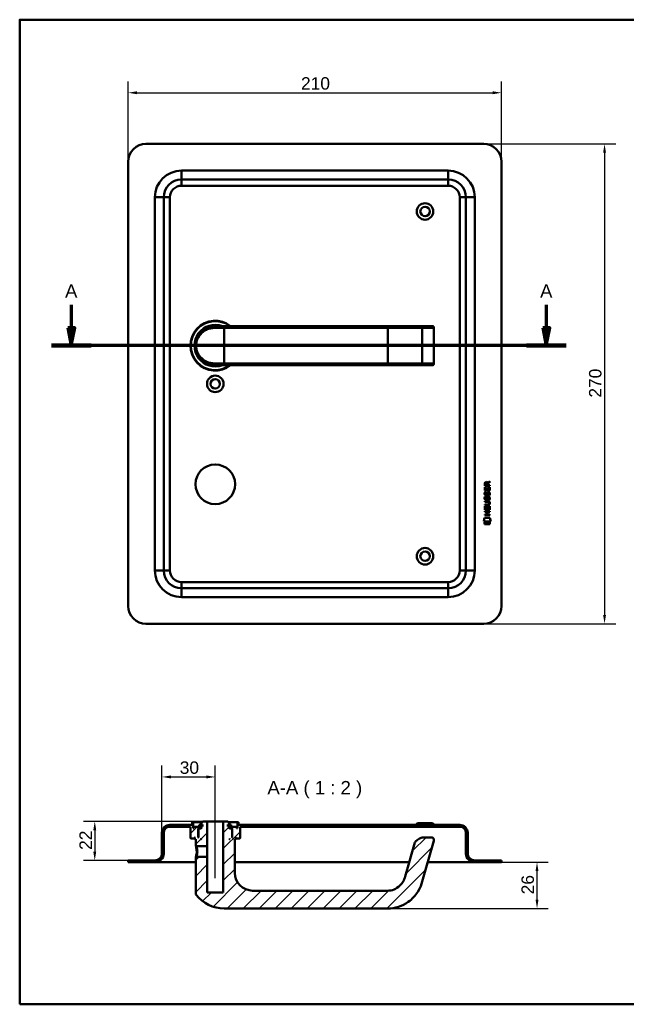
# Model space of a CAD drawing. Header units: millimetres. Extents: x 20 to 833, y 20 to 574.
# Tile 1 of 9: x 20 to 361, y 20 to 574. Entities that reach past the tile are written whole.
import ezdxf

# ---------------------------------------------------------------- set-up
doc = ezdxf.new("R2010")
doc.units = ezdxf.units.MM
doc.header["$LTSCALE"] = 2
for name, color, linetype, lineweight in [('Bemaßungen(DIN)', 7, 'Continuous', 25), ('Mittellinie(DIN)', 7, 'Continuous', 25), ('Schnittansichtslinien(DIN)', 7, 'Continuous', 70), ('Sichtbare Kanten(DIN)', 7, 'Continuous', 50), ('Sichtbare tangentiale Kanten(DIN)', 7, 'Continuous', 50), ('Skizziergeometrie(DIN)', 7, 'Continuous', 50), ('Symbole(DIN)', 7, 'Continuous', 25)]:
    doc.layers.add(name, color=color, linetype=linetype, lineweight=lineweight)
doc.layers.add('Schraffur', color=179, linetype='Continuous', lineweight=9, true_color=0x1e1e47)
doc.styles.add('Aktuell-DINGroßer Text', font='arial.ttf')
doc.styles.add('STANDARD-DIN~0', font='arial.ttf')
doc.dimstyles.new('CAD-LAN', dxfattribs={"dimscale": 2, "dimtxt": 3.5, "dimasz": 2.5, "dimexe": 3.175, "dimexo": 0, "dimgap": 0.8, "dimtad": 1, "dimrnd": 1e-08, "dimtxsty": 'STANDARD-DIN~0', "dimcen": 0.09, "dimdle": 10, "dimclrd": 250, "dimclre": 250, "dimclrt": 250, "dimadec": 0, "dimazin": 2, "dimtfac": 1, "dimtmove": 0, "dimatfit": 3, "dimfxl": 1, "dimtolj": 1, "dimtzin": 0, "dimlwd": 25, "dimlwe": 25, "dimarcsym": 0})

# ---------------------------------------------------------------- blocks, each defined once
blk = doc.blocks.new('Ränder Standardrahmen')
at = {"layer": 'Skizziergeometrie(DIN)', "flags": 128}
blk.add_lwpolyline([(10, 10), (10, 287), (410, 287), (410, 10), (10, 10)], dxfattribs=at)
blk = doc.blocks.new('*D20')
at = {"layer": 'Bemaßungen(DIN)', "color": 250, "linetype": 'Continuous', "lineweight": 25, "true_color": 0x3f3f3f, "transparency": 16777216}
for p, q in [((81.03, 494.1), (81.03, 539.25)), ((291.03, 494.1), (291.03, 539.25)), ((86.03, 532.9), (286.03, 532.9))]:
    blk.add_line(p, q, dxfattribs=at)
at = {"layer": 'Bemaßungen(DIN)', "color": 250, "linetype": 'Continuous', "true_color": 0x3f3f3f, "transparency": 16777216}
for points in [[(86.03, 533.74), (86.03, 532.07), (81.03, 532.9)], [(286.03, 533.74), (286.03, 532.07), (291.03, 532.9)]]:
    blk.add_solid(points, dxfattribs=at)
at = {"layer": 'Defpoints', "color": 0, "linetype": 'Continuous', "transparency": 16777216}
for p in [(291.03, 532.9), (81.03, 494.1), (291.03, 494.1)]:
    blk.add_point(p, dxfattribs=at)
at = {"layer": 'Bemaßungen(DIN)', "color": 250, "linetype": 'Continuous', "lineweight": 25, "true_color": 0x3f3f3f, "transparency": 16777216, "insert": (178.25, 541.65), "char_height": 7, "attachment_point": 1, "style": 'STANDARD-DIN~0'}
blk.add_mtext('\\A1;210', dxfattribs=at)
blk = doc.blocks.new('*D21')
at = {"layer": 'Bemaßungen(DIN)', "color": 250, "linetype": 'Continuous', "lineweight": 25, "true_color": 0x3f3f3f, "transparency": 16777216}
for p, q in [((281.03, 504.1), (355.38, 504.1)), ((349.03, 499.1), (349.03, 239.1)), ((281.03, 234.1), (355.38, 234.1))]:
    blk.add_line(p, q, dxfattribs=at)
at = {"layer": 'Bemaßungen(DIN)', "color": 250, "linetype": 'Continuous', "true_color": 0x3f3f3f, "transparency": 16777216}
for points in [[(348.19, 499.1), (349.86, 499.1), (349.03, 504.1)], [(348.19, 239.1), (349.86, 239.1), (349.03, 234.1)]]:
    blk.add_solid(points, dxfattribs=at)
at = {"layer": 'Defpoints', "color": 0, "linetype": 'Continuous', "transparency": 16777216}
for p in [(281.03, 504.1), (281.03, 234.1), (349.03, 234.1)]:
    blk.add_point(p, dxfattribs=at)
at = {"layer": 'Bemaßungen(DIN)', "color": 250, "linetype": 'Continuous', "lineweight": 25, "true_color": 0x3f3f3f, "transparency": 16777216, "insert": (340.28, 361.32), "char_height": 7, "attachment_point": 1, "rotation": 90, "style": 'STANDARD-DIN~0'}
blk.add_mtext('\\A1;270', dxfattribs=at)
blk = doc.blocks.new('2DTransSchnitt0')
at = {"layer": 'Schnittansichtslinien(DIN)', "linetype": 'Continuous'}
for p, q in [((24.52, 206.74), (24.52, 200.3)), ((158.13, 206.74), (158.13, 200.3)), ((23.52, 200.3), (24.52, 195.3)), ((25.52, 200.3), (23.52, 200.3)), ((24.52, 200.3), (24.52, 195.3)), ((24.52, 195.3), (25.52, 200.3)), ((157.13, 200.3), (158.13, 195.3)), ((159.13, 200.3), (157.13, 200.3)), ((158.13, 200.3), (158.13, 195.3)), ((158.13, 195.3), (159.13, 200.3)), ((163.68, 195.3), (18.96, 195.3))]:
    blk.add_line(p, q, dxfattribs=at)
at = {"layer": 'Schnittansichtslinien(DIN)', "linetype": 'Continuous', "lineweight": 140}
for p, q in [((30.07, 195.3), (18.96, 195.3)), ((163.68, 195.3), (152.58, 195.3))]:
    blk.add_line(p, q, dxfattribs=at)
at = {"layer": 'Schnittansichtslinien(DIN)', "linetype": 'Continuous', "flags": 128}
for points in [[(23.52, 200.3), (24.52, 195.3), (25.52, 200.3), (23.52, 200.3)], [(157.13, 200.3), (158.13, 195.3), (159.13, 200.3), (157.13, 200.3)]]:
    blk.add_lwpolyline(points, dxfattribs=at)
at = {"layer": 'Schnittansichtslinien(DIN)'}
for points in [[(23.52, 200.3), (24.52, 195.3), (25.52, 200.3), (23.52, 200.3)], [(157.13, 200.3), (158.13, 195.3), (159.13, 200.3), (157.13, 200.3)]]:
    blk.add_solid(points, dxfattribs=at)
at = {"layer": 'Schnittansichtslinien(DIN)', "char_height": 3.73, "attachment_point": 7, "style": 'Aktuell-DINGroßer Text'}
for insert in [(22.76, 208.8), (156.38, 208.8)]:
    blk.add_mtext('A', dxfattribs=dict(at, insert=insert))
blk = doc.blocks.new('*D25')
at = {"layer": 'Bemaßungen(DIN)', "color": 250, "linetype": 'Continuous', "lineweight": 25, "true_color": 0x3f3f3f, "transparency": 16777216}
for p, q in [((100.03, 116.43), (100.03, 154.28)), ((130.03, 127.93), (130.03, 154.28)), ((105.03, 147.93), (125.03, 147.93))]:
    blk.add_line(p, q, dxfattribs=at)
at = {"layer": 'Bemaßungen(DIN)', "color": 250, "linetype": 'Continuous', "true_color": 0x3f3f3f, "transparency": 16777216}
for points in [[(105.03, 148.76), (105.03, 147.09), (100.03, 147.93)], [(125.03, 148.76), (125.03, 147.09), (130.03, 147.93)]]:
    blk.add_solid(points, dxfattribs=at)
at = {"layer": 'Defpoints', "color": 0, "linetype": 'Continuous', "transparency": 16777216}
for p in [(130.03, 147.93), (130.03, 127.93), (100.03, 116.43)]:
    blk.add_point(p, dxfattribs=at)
at = {"layer": 'Bemaßungen(DIN)', "color": 250, "linetype": 'Continuous', "lineweight": 25, "true_color": 0x3f3f3f, "transparency": 16777216, "insert": (110.03, 156.68), "char_height": 7, "attachment_point": 1, "style": 'STANDARD-DIN~0'}
blk.add_mtext('\\A1;30', dxfattribs=at)
blk = doc.blocks.new('*D26')
at = {"layer": 'Bemaßungen(DIN)', "color": 250, "linetype": 'Continuous', "lineweight": 25, "true_color": 0x3f3f3f, "transparency": 16777216}
for p, q in [((123.03, 122.93), (55.88, 122.93)), ((62.23, 117.93), (62.23, 105.93)), ((81.03, 100.93), (55.88, 100.93))]:
    blk.add_line(p, q, dxfattribs=at)
at = {"layer": 'Bemaßungen(DIN)', "color": 250, "linetype": 'Continuous', "true_color": 0x3f3f3f, "transparency": 16777216}
for points in [[(61.4, 117.93), (63.06, 117.93), (62.23, 122.93)], [(61.4, 105.93), (63.06, 105.93), (62.23, 100.93)]]:
    blk.add_solid(points, dxfattribs=at)
at = {"layer": 'Defpoints', "color": 0, "linetype": 'Continuous', "transparency": 16777216}
for p in [(123.03, 122.93), (62.23, 100.93), (81.03, 100.93)]:
    blk.add_point(p, dxfattribs=at)
at = {"layer": 'Bemaßungen(DIN)', "color": 250, "linetype": 'Continuous', "lineweight": 25, "true_color": 0x3f3f3f, "transparency": 16777216, "insert": (53.6, 106.89), "char_height": 7, "attachment_point": 1, "rotation": 90, "style": 'STANDARD-DIN~0'}
blk.add_mtext('\\A1;22', dxfattribs=at)
blk = doc.blocks.new('*D27')
at = {"layer": 'Bemaßungen(DIN)', "color": 250, "linetype": 'Continuous', "lineweight": 25, "true_color": 0x3f3f3f, "transparency": 16777216}
for p, q in [((291.03, 99.93), (317.38, 99.93)), ((311.03, 78.93), (311.03, 94.93)), ((227.03, 73.93), (317.38, 73.93))]:
    blk.add_line(p, q, dxfattribs=at)
at = {"layer": 'Bemaßungen(DIN)', "color": 250, "linetype": 'Continuous', "true_color": 0x3f3f3f, "transparency": 16777216}
for points in [[(310.19, 94.93), (311.86, 94.93), (311.03, 99.93)], [(310.19, 78.93), (311.86, 78.93), (311.03, 73.93)]]:
    blk.add_solid(points, dxfattribs=at)
at = {"layer": 'Defpoints', "color": 0, "linetype": 'Continuous', "transparency": 16777216}
for p in [(291.03, 99.93), (311.03, 99.93), (227.03, 73.93)]:
    blk.add_point(p, dxfattribs=at)
at = {"layer": 'Bemaßungen(DIN)', "color": 250, "linetype": 'Continuous', "lineweight": 25, "true_color": 0x3f3f3f, "transparency": 16777216, "insert": (302.28, 81.86), "char_height": 7, "attachment_point": 1, "rotation": 90, "style": 'STANDARD-DIN~0'}
blk.add_mtext('\\A1;26', dxfattribs=at)

msp = doc.modelspace()

# ---------------------------------------------------------------- hatches: boundary and pattern name
at = {"layer": 'Schraffur'}
h = msp.add_hatch(dxfattribs=at)
h.set_pattern_fill('ANSI31', color=256, scale=50.8, style=0)
h.set_pattern_definition([(45, (0, 0), (-4.49013, 4.49013), [])])
edge = h.paths.add_edge_path()
edge.add_spline(control_points=[(119.3974, 102.9275), (119.3358, 102.8674), (119.274, 102.8076), (119.15, 102.6874), (119.0878, 102.6271), (119.026, 102.5668)], knot_values=[-0.05180177, -0.05180177, -0.05180177, -0.05180177, -0.0259892, -0.0259892, 0, 0, 0, 0], degree=3, periodic=0)
edge.add_line((119.026, 102.5668), (119.026, 82.2677))
edge.add_spline(control_points=[(119.026, 82.2677), (119.0248, 82.186), (119.0345, 82.0724), (119.1149, 81.8393), (119.168, 81.7413), (119.235, 81.6538)], knot_values=[-0.07396231, -0.07396231, -0.07396231, -0.07396231, -0.0330522, -0.0330522, 0, 0, 0, 0], degree=3, periodic=0)
edge.add_ellipse((135.026, 93.9275), major_axis=(-15.791, -12.2737), ratio=1, start_angle=0, end_angle=52.143517)
edge.add_line((135.026, 73.9275), (227.026, 73.9275))
edge.add_spline(control_points=[(227.026, 73.9275), (229.085, 73.9275), (231.1419, 74.2537), (235.0638, 75.5041), (236.9222, 76.4257), (240.7606, 79.1523), (242.5796, 81.0901), (245.4579, 85.6843), (245.9884, 87.498), (246.4648, 89.1595)], knot_values=[-1.77255306, -1.77255306, -1.77255306, -1.77255306, -1.38943068, -1.38943068, -1.00658825, -1.00658825, -0.51854521, -0.51854521, 0, 0, 0, 0], degree=3, periodic=0)
edge.add_line((246.4648, 89.1595), (253.0182, 112.0141))
edge.add_ellipse((251.5764, 112.4275), major_axis=(1.4419, -0.4135), ratio=1, start_angle=0, end_angle=106)
edge.add_line((251.5764, 113.9275), (247.8729, 113.9275))
edge.add_ellipse((247.8729, 106.9275), major_axis=(0, 7), ratio=1, start_angle=0, end_angle=48.30264)
edge.add_ellipse((243.7662, 110.5861), major_axis=(-1.12, 0.9978), ratio=1, start_angle=0, end_angle=25.69736)
edge.add_line((242.3243, 110.9995), (236.8522, 91.9159))
edge.add_spline(control_points=[(236.8522, 91.9159), (236.5676, 90.9233), (236.1926, 89.948), (235.3737, 88.5088), (234.7774, 87.5761), (232.8321, 85.7711), (231.7502, 85.0759), (229.3437, 84.1209), (228.1182, 83.9275), (227.026, 83.9275)], knot_values=[-1.5570511, -1.5570511, -1.5570511, -1.5570511, -0.98479747, -0.98479747, -0.63926316, -0.63926316, -0.32765966, -0.32765966, 0, 0, 0, 0], degree=3, periodic=0)
edge.add_line((227.026, 83.9275), (151.026, 83.9275))
edge.add_ellipse((151.026, 93.9275), major_axis=(0, -10), ratio=1, start_angle=270, end_angle=360, ccw=False)
edge.add_line((141.026, 93.9275), (141.026, 112.9275))
edge.add_line((141.026, 112.9275), (141.326, 112.9275))
edge.add_line((141.326, 112.9275), (141.526, 113.1275))
edge.add_line((141.526, 113.1275), (141.526, 113.7275))
edge.add_line((141.526, 113.7275), (141.326, 113.9275))
edge.add_line((141.326, 113.9275), (141.626, 113.9275))
edge.add_line((141.626, 113.9275), (141.626, 113.4275))
edge.add_line((141.626, 113.4275), (141.726, 113.3275))
edge.add_line((141.726, 113.3275), (143.826, 113.3275))
edge.add_line((143.826, 113.3275), (144.026, 113.5275))
edge.add_line((144.026, 113.5275), (144.026, 119.9275))
edge.add_line((144.026, 119.9275), (267.526, 119.9275))
edge.add_ellipse((267.526, 116.4275), major_axis=(0, 3.5), ratio=1, start_angle=270, end_angle=360, ccw=False)
edge.add_line((271.026, 116.4275), (271.026, 104.9275))
edge.add_ellipse((276.026, 104.9275), major_axis=(-5, 0), ratio=1, start_angle=0, end_angle=90)
edge.add_line((276.026, 99.9275), (291.026, 99.9275))
edge.add_line((291.026, 99.9275), (291.026, 100.9275))
edge.add_line((291.026, 100.9275), (276.026, 100.9275))
edge.add_ellipse((276.026, 104.9275), major_axis=(0, -4), ratio=1, start_angle=270, end_angle=360, ccw=False)
edge.add_line((272.026, 104.9275), (272.026, 116.4275))
edge.add_ellipse((267.526, 116.4275), major_axis=(4.5, 0), ratio=1, start_angle=0, end_angle=90)
edge.add_line((267.526, 120.9275), (143.026, 120.9275))
edge.add_line((143.026, 120.9275), (143.026, 122.4275))
edge.add_line((143.026, 122.4275), (142.526, 122.4275))
edge.add_line((142.526, 122.4275), (142.526, 119.1275))
edge.add_line((142.526, 119.1275), (142.026, 119.1275))
edge.add_line((142.026, 119.1275), (142.026, 119.9275))
edge.add_line((142.026, 119.9275), (139.026, 119.9275))
edge.add_line((139.026, 119.9275), (139.026, 119.1275))
edge.add_line((139.026, 119.1275), (139.776, 119.1275))
edge.add_line((139.776, 119.1275), (139.576, 118.9275))
edge.add_line((139.576, 118.9275), (139.576, 114.1275))
edge.add_line((139.576, 114.1275), (139.776, 113.9275))
edge.add_line((139.776, 113.9275), (139.526, 113.9275))
edge.add_line((139.526, 113.9275), (139.526, 118.7275))
edge.add_line((139.526, 118.7275), (139.326, 118.9275))
edge.add_line((139.326, 118.9275), (138.226, 118.9275))
edge.add_line((138.226, 118.9275), (138.026, 118.7275))
edge.add_line((138.026, 118.7275), (138.026, 120.1275))
edge.add_line((138.026, 120.1275), (139.0427, 120.1275))
edge.add_line((139.0427, 120.1275), (139.0427, 121.0275))
edge.add_line((139.0427, 121.0275), (137.5403, 121.0275))
edge.add_line((137.5403, 121.0275), (137.5403, 120.1275))
edge.add_line((137.5403, 120.1275), (137.126, 120.1275))
edge.add_line((137.126, 120.1275), (137.126, 121.2275))
edge.add_line((137.126, 121.2275), (138.026, 121.2275))
edge.add_line((138.026, 121.2275), (138.026, 121.9275))
edge.add_line((138.026, 121.9275), (137.026, 122.9275))
edge.add_line((137.026, 122.9275), (134.526, 122.9275))
edge.add_line((134.526, 122.9275), (134.526, 82.9275))
edge.add_line((134.526, 82.9275), (125.526, 82.9275))
edge.add_line((125.526, 82.9275), (125.526, 102.9275))
edge.add_line((125.526, 102.9275), (119.3974, 102.9275))
h.paths.add_polyline_path([(138.226, 112.9275), (138.026, 112.9275), (138.026, 113.1275)], flags=0)
edge = h.paths.add_edge_path()
edge.add_spline(control_points=[(119.026, 109.2883), (119.0891, 109.228), (119.1513, 109.1677), (119.2753, 109.0475), (119.3371, 108.9877), (119.3987, 108.9275)], knot_values=[-0.05197621, -0.05197621, -0.05197621, -0.05197621, -0.02598811, -0.02598811, -0.00016861, -0.00016861, -0.00016861, -0.00016861], degree=3, periodic=0)
edge.add_line((119.3987, 108.9275), (125.526, 108.9275))
edge.add_line((125.526, 108.9275), (125.526, 122.9275))
edge.add_line((125.526, 122.9275), (123.026, 122.9275))
edge.add_line((123.026, 122.9275), (122.026, 121.9275))
edge.add_line((122.026, 121.9275), (122.026, 121.2275))
edge.add_line((122.026, 121.2275), (122.926, 121.2275))
edge.add_line((122.926, 121.2275), (122.926, 120.1275))
edge.add_line((122.926, 120.1275), (122.5117, 120.1275))
edge.add_line((122.5117, 120.1275), (122.5117, 121.0275))
edge.add_line((122.5117, 121.0275), (121.0094, 121.0275))
edge.add_line((121.0094, 121.0275), (121.0094, 120.1275))
edge.add_line((121.0094, 120.1275), (122.026, 120.1275))
edge.add_line((122.026, 120.1275), (122.026, 118.7275))
edge.add_line((122.026, 118.7275), (121.826, 118.9275))
edge.add_line((121.826, 118.9275), (120.726, 118.9275))
edge.add_line((120.726, 118.9275), (120.526, 118.7275))
edge.add_line((120.526, 118.7275), (120.526, 113.9275))
edge.add_line((120.526, 113.9275), (120.276, 113.9275))
edge.add_line((120.276, 113.9275), (120.476, 114.1275))
edge.add_line((120.476, 114.1275), (120.476, 118.9275))
edge.add_line((120.476, 118.9275), (120.276, 119.1275))
edge.add_line((120.276, 119.1275), (121.026, 119.1275))
edge.add_line((121.026, 119.1275), (121.026, 119.9275))
edge.add_line((121.026, 119.9275), (118.026, 119.9275))
edge.add_line((118.026, 119.9275), (118.026, 119.1275))
edge.add_line((118.026, 119.1275), (117.526, 119.1275))
edge.add_line((117.526, 119.1275), (117.526, 122.4275))
edge.add_line((117.526, 122.4275), (117.026, 122.4275))
edge.add_line((117.026, 122.4275), (117.026, 120.9275))
edge.add_line((117.026, 120.9275), (104.526, 120.9275))
edge.add_ellipse((104.526, 116.4275), major_axis=(0, 4.5), ratio=1, start_angle=0, end_angle=90)
edge.add_line((100.026, 116.4275), (100.026, 104.9275))
edge.add_ellipse((96.026, 104.9275), major_axis=(4, 0), ratio=1, start_angle=270, end_angle=360, ccw=False)
edge.add_line((96.026, 100.9275), (81.026, 100.9275))
edge.add_line((81.026, 100.9275), (81.026, 99.9275))
edge.add_line((81.026, 99.9275), (96.026, 99.9275))
edge.add_ellipse((96.026, 104.9275), major_axis=(0, -5), ratio=1, start_angle=0, end_angle=90)
edge.add_line((101.026, 104.9275), (101.026, 116.4275))
edge.add_ellipse((104.526, 116.4275), major_axis=(-3.5, 0), ratio=1, start_angle=270, end_angle=360, ccw=False)
edge.add_line((104.526, 119.9275), (116.026, 119.9275))
edge.add_line((116.026, 119.9275), (116.026, 113.5275))
edge.add_line((116.026, 113.5275), (116.226, 113.3275))
edge.add_line((116.226, 113.3275), (118.326, 113.3275))
edge.add_line((118.326, 113.3275), (118.426, 113.4275))
edge.add_line((118.426, 113.4275), (118.426, 113.9275))
edge.add_line((118.426, 113.9275), (118.726, 113.9275))
edge.add_line((118.726, 113.9275), (118.526, 113.7275))
edge.add_line((118.526, 113.7275), (118.526, 113.1275))
edge.add_line((118.526, 113.1275), (118.726, 112.9275))
edge.add_line((118.726, 112.9275), (119.026, 112.9275))
edge.add_line((119.026, 112.9275), (119.026, 109.2883))
h.paths.add_polyline_path([(122.026, 112.9275), (121.826, 112.9275), (122.026, 113.1275)], flags=0)

# ---------------------------------------------------------------- linework, layer by layer
at = {"layer": 'Mittellinie(DIN)', "linetype": 'Continuous'}
msp.add_line((130.026, 90.9275), (130.026, 127.9275), dxfattribs=at)
at = {"layer": 'Sichtbare Kanten(DIN)'}
for p, q in [((281.026, 504.0966), (91.026, 504.0966)), ((81.026, 494.0966), (81.026, 244.0966)), ((291.026, 244.0966), (291.026, 494.0966)), ((261.026, 484.0966), (111.026, 484.0966)), ((101.026, 474.0966), (101.026, 264.0966)), ((271.026, 264.0966), (271.026, 474.0966)), ((129.4094, 401.5793), (129.4094, 401.5792)), ((130.026, 401.5966), (135.026, 401.5966)), ((227.026, 401.5966), (135.026, 401.5966)), ((245.5036, 401.5966), (227.026, 401.5966)), ((252.057, 401.5966), (245.5036, 401.5966)), ((252.057, 401.5966), (252.0764, 401.5966)), ((253.0764, 380.5966), (253.0764, 400.5966)), ((135.026, 379.5966), (130.026, 379.5966)), ((135.026, 379.5966), (227.026, 379.5966)), ((227.026, 379.5966), (245.5036, 379.5966)), ((245.5036, 379.5966), (252.057, 379.5966)), ((245.5865, 379.6004), (245.5865, 379.6006)), ((252.0764, 379.5966), (252.057, 379.5966)), ((281.6006, 309.0293), (281.6022, 311.0336)), ((281.6022, 311.0336), (281.9505, 311.0333)), ((281.6028, 311.7595), (281.605, 313.073)), ((284.4612, 311.7573), (281.6028, 311.7595)), ((281.9505, 311.0333), (281.9492, 309.4061)), ((281.9533, 313.0291), (281.9526, 312.1408)), ((281.9526, 312.1408), (282.9702, 312.14)), ((282.8438, 309.4054), (282.845, 310.8523)), ((282.845, 310.8523), (283.1934, 310.852)), ((282.9702, 312.14), (282.9709, 313.0282)), ((283.1934, 310.852), (283.1923, 309.4051)), ((283.2678, 313.3891), (284.4631, 314.1792)), ((283.3206, 312.9902), (283.3199, 312.1397)), ((283.3199, 312.1397), (284.4615, 312.1388)), ((284.4628, 313.7451), (283.3206, 312.9902)), ((284.1109, 309.4043), (284.1122, 311.0514)), ((284.1122, 311.0514), (284.4607, 311.0511)), ((284.4607, 311.0511), (284.4591, 309.027)), ((284.4615, 312.1388), (284.4612, 311.7573)), ((284.4631, 314.1792), (284.4628, 313.7451)), ((284.4591, 309.027), (281.6006, 309.0293)), ((281.7703, 305.709), (282.1089, 305.6086)), ((281.7723, 308.2555), (282.111, 308.1551)), ((281.9492, 309.4061), (282.8438, 309.4054)), ((281.9687, 306.9239), (281.9759, 306.9066)), ((282.6525, 306.8261), (282.6633, 306.843)), ((283.1923, 309.4051), (284.1109, 309.4043)), ((283.6988, 305.4058), (283.6871, 305.4058)), ((283.7008, 307.9524), (283.6891, 307.9524)), ((281.592, 298.2916), (281.5936, 300.2958)), ((281.5936, 300.2958), (281.942, 300.2956)), ((281.594, 300.8669), (281.5943, 301.244)), ((283.2397, 300.8656), (281.594, 300.8669)), ((281.5943, 301.244), (283.264, 301.2427)), ((281.5955, 302.8018), (281.5958, 303.1788)), ((283.2652, 302.8004), (281.5955, 302.8018)), ((281.5958, 303.1788), (283.2416, 303.1774)), ((281.942, 300.2956), (281.9407, 298.6684)), ((281.9667, 304.3773), (281.9739, 304.36)), ((282.6505, 304.2796), (282.6613, 304.2964)), ((282.8353, 298.6677), (282.8365, 300.1146)), ((282.8365, 300.1146), (283.1849, 300.1144)), ((283.1849, 300.1144), (283.1838, 298.6674)), ((284.1023, 298.6667), (284.1036, 300.3139)), ((284.1036, 300.3139), (284.4521, 300.3136)), ((284.1452, 302.0153), (284.1452, 302.025)), ((284.4521, 300.3136), (284.4505, 298.2893)), ((281.0571, 291.6093), (281.5161, 293.7421)), ((281.5161, 293.7421), (284.5223, 293.7397)), ((281.5882, 295.1865), (281.5885, 295.5635)), ((284.4468, 295.1842), (281.5882, 295.1865)), ((281.5885, 295.5635), (282.8315, 295.5625)), ((281.5897, 297.1211), (281.59, 297.4982)), ((282.8328, 297.1201), (281.5897, 297.1211)), ((281.59, 297.4982), (284.4486, 297.4959)), ((284.4505, 298.2893), (281.592, 298.2916)), ((281.9407, 298.6684), (282.8353, 298.6677)), ((282.8315, 295.5625), (282.8328, 297.1201)), ((283.1838, 298.6674), (284.1023, 298.6667)), ((283.1891, 297.1198), (283.1879, 295.5622)), ((283.1879, 295.5622), (284.4471, 295.5612)), ((284.4483, 297.1188), (283.1891, 297.1198)), ((284.4471, 295.5612), (284.4468, 295.1842)), ((284.4486, 297.4959), (284.4483, 297.1188)), ((284.5223, 293.7397), (284.9722, 291.6062)), ((284.9722, 291.6062), (281.0571, 291.6093)), ((281.5156, 290.1815), (281.5165, 291.3235)), ((284.5125, 290.1791), (281.5156, 290.1815)), ((281.5165, 291.3235), (284.5134, 291.3211)), ((284.5134, 291.3211), (284.5125, 290.1791)), ((111.026, 254.0966), (261.026, 254.0966)), ((91.026, 234.0966), (281.026, 234.0966)), ((117.526, 122.4275), (117.026, 122.4275)), ((117.026, 122.4275), (117.026, 120.9275)), ((117.526, 119.1275), (117.526, 122.4275)), ((117.526, 122.4275), (122.526, 122.4275)), ((123.026, 122.9275), (122.026, 121.9275)), ((122.026, 121.9275), (122.026, 121.2275)), ((125.526, 122.9275), (123.026, 122.9275)), ((125.526, 108.9275), (125.526, 122.9275)), ((125.526, 122.9275), (134.526, 122.9275)), ((137.026, 122.9275), (134.526, 122.9275)), ((134.526, 122.9275), (134.526, 82.9275)), ((138.026, 121.9275), (137.026, 122.9275)), ((137.526, 122.4275), (142.526, 122.4275)), ((138.026, 121.2275), (138.026, 121.9275)), ((143.026, 122.4275), (142.526, 122.4275)), ((142.526, 122.4275), (142.526, 119.1275)), ((143.026, 120.9275), (143.026, 122.4275)), ((243.776, 121.9275), (242.776, 120.9275)), ((243.776, 121.9275), (252.276, 121.9275)), ((252.276, 121.9275), (253.276, 120.9275)), ((100.026, 116.4275), (100.026, 104.9275)), ((101.026, 104.9275), (101.026, 116.4275)), ((117.026, 120.9275), (104.526, 120.9275)), ((104.526, 119.9275), (116.026, 119.9275)), ((116.026, 119.9275), (116.026, 113.5275)), ((118.026, 119.1275), (117.526, 119.1275)), ((121.026, 119.9275), (118.026, 119.9275)), ((118.026, 119.9275), (118.026, 119.1275)), ((120.476, 118.9275), (120.276, 119.1275)), ((120.276, 119.1275), (121.026, 119.1275)), ((120.476, 114.1275), (120.476, 118.9275)), ((120.476, 118.9275), (120.726, 118.9275)), ((120.726, 118.9275), (120.526, 118.7275)), ((120.526, 118.7275), (120.526, 113.9275)), ((121.826, 118.9275), (120.726, 118.9275)), ((122.5117, 121.0275), (121.0094, 121.0275)), ((121.0094, 121.0275), (121.0094, 120.1275)), ((121.0094, 120.1275), (122.026, 120.1275)), ((121.026, 119.1275), (121.026, 119.9275)), ((121.026, 119.9275), (122.026, 119.9275)), ((122.026, 119.1275), (121.026, 119.1275)), ((122.026, 118.7275), (121.826, 118.9275)), ((122.026, 118.9275), (121.826, 118.9275)), ((122.026, 121.2275), (122.926, 121.2275)), ((122.026, 120.1275), (122.026, 118.7275)), ((122.5117, 120.1275), (122.5117, 121.0275)), ((122.926, 121.0275), (122.5117, 121.0275)), ((122.926, 120.1275), (122.5117, 120.1275)), ((122.926, 121.2275), (122.926, 120.1275)), ((137.126, 120.1275), (137.126, 121.2275)), ((137.126, 121.2275), (138.026, 121.2275)), ((137.5403, 121.0275), (137.126, 121.0275)), ((137.5403, 120.1275), (137.126, 120.1275)), ((139.0427, 121.0275), (137.5403, 121.0275)), ((137.5403, 121.0275), (137.5403, 120.1275)), ((138.026, 118.7275), (138.026, 120.1275)), ((138.026, 120.1275), (139.0427, 120.1275)), ((138.026, 119.9275), (139.026, 119.9275)), ((139.026, 119.1275), (138.026, 119.1275)), ((138.226, 118.9275), (138.026, 118.7275)), ((138.226, 118.9275), (138.026, 118.9275)), ((139.326, 118.9275), (138.226, 118.9275)), ((142.026, 119.9275), (139.026, 119.9275)), ((139.026, 119.9275), (139.026, 119.1275)), ((139.026, 119.1275), (139.776, 119.1275)), ((139.0427, 120.1275), (139.0427, 121.0275)), ((139.526, 118.7275), (139.326, 118.9275)), ((139.326, 118.9275), (139.576, 118.9275)), ((139.526, 113.9275), (139.526, 118.7275)), ((139.776, 119.1275), (139.576, 118.9275)), ((139.576, 118.9275), (139.576, 114.1275)), ((142.026, 119.1275), (142.026, 119.9275)), ((142.526, 119.1275), (142.026, 119.1275)), ((267.526, 120.9275), (143.026, 120.9275)), ((144.026, 113.5275), (144.026, 119.9275)), ((144.026, 119.9275), (267.526, 119.9275)), ((271.026, 116.4275), (271.026, 104.9275)), ((272.026, 104.9275), (272.026, 116.4275)), ((116.026, 113.5275), (116.226, 113.3275)), ((116.226, 113.3275), (118.326, 113.3275)), ((118.326, 113.3275), (118.426, 113.4275)), ((118.326, 113.3275), (118.526, 113.3275)), ((118.426, 113.4275), (118.426, 113.9275)), ((118.426, 113.9275), (118.726, 113.9275)), ((118.526, 113.4275), (118.426, 113.4275)), ((118.726, 113.9275), (118.526, 113.7275)), ((118.526, 113.7275), (118.526, 113.1275)), ((118.526, 113.1275), (118.726, 112.9275)), ((118.726, 112.9275), (119.026, 112.9275)), ((119.026, 112.9275), (119.026, 109.2883)), ((120.276, 113.9275), (120.476, 114.1275)), ((120.526, 113.9275), (120.276, 113.9275)), ((120.526, 114.1275), (120.476, 114.1275)), ((121.826, 112.9275), (122.026, 113.1275)), ((122.026, 112.9275), (121.826, 112.9275)), ((122.026, 113.1275), (122.026, 112.9275)), ((138.026, 112.9275), (138.026, 113.1275)), ((138.026, 113.1275), (138.226, 112.9275)), ((138.226, 112.9275), (138.026, 112.9275)), ((139.576, 114.1275), (139.526, 114.1275)), ((139.776, 113.9275), (139.526, 113.9275)), ((139.576, 114.1275), (139.776, 113.9275)), ((141.026, 93.9275), (141.026, 112.9275)), ((141.026, 112.9275), (141.326, 112.9275)), ((141.526, 113.7275), (141.326, 113.9275)), ((141.326, 113.9275), (141.626, 113.9275)), ((141.326, 112.9275), (141.526, 113.1275)), ((141.526, 113.1275), (141.526, 113.7275)), ((141.626, 113.4275), (141.526, 113.4275)), ((141.526, 113.3275), (141.726, 113.3275)), ((141.626, 113.9275), (141.626, 113.4275)), ((141.626, 113.4275), (141.726, 113.3275)), ((141.726, 113.3275), (143.826, 113.3275)), ((143.826, 113.3275), (144.026, 113.5275)), ((242.3243, 110.9995), (236.8522, 91.9159)), ((246.4648, 89.1595), (253.0182, 112.0141)), ((251.5764, 113.9275), (247.8729, 113.9275)), ((119.0269, 109.2883), (119.3989, 108.9278)), ((119.3987, 108.9275), (125.526, 108.9275)), ((125.526, 108.9275), (125.526, 102.9275)), ((96.026, 100.9275), (81.026, 100.9275)), ((81.026, 100.9275), (81.026, 99.9275)), ((81.026, 99.9275), (96.026, 99.9275)), ((96.026, 99.9275), (111.026, 99.9275)), ((119.026, 99.9275), (111.026, 99.9275)), ((119.3976, 102.9273), (119.0256, 102.5668)), ((119.026, 102.5668), (119.026, 82.2677)), ((125.526, 102.9275), (119.3974, 102.9275)), ((125.526, 82.9275), (125.526, 102.9275)), ((239.1495, 99.9275), (141.026, 99.9275)), ((261.026, 99.9275), (249.5525, 99.9275)), ((261.026, 99.9275), (276.026, 99.9275)), ((291.026, 100.9275), (276.026, 100.9275)), ((276.026, 99.9275), (291.026, 99.9275)), ((291.026, 99.9275), (291.026, 100.9275)), ((227.026, 83.9275), (151.026, 83.9275)), ((134.526, 82.9275), (125.526, 82.9275)), ((135.026, 73.9275), (227.026, 73.9275))]:
    msp.add_line(p, q, dxfattribs=at)
for centre, radius in [((248.026, 466.0966), 4.65), ((248.026, 466.0966), 2.65), ((130.026, 369.0966), 4.65), ((130.026, 369.0966), 2.65), ((130.026, 312.5966), 11.15), ((248.026, 272.0966), 4.65), ((248.026, 272.0966), 2.65)]:
    msp.add_circle(centre, radius, dxfattribs=at)
for centre, radius, start, end in [((91.026, 494.0966), 10, 90, 180), ((281.026, 494.0966), 10, 0, 90), ((111.026, 474.0966), 10, 90, 180), ((261.026, 474.0966), 10, 0, 90), ((130.026, 390.5966), 14, 51.786789, 308.213211), ((130.026, 390.5966), 13.8, 52.854196, 307.145804), ((130.026, 390.5966), 11.7, 70.080283, 289.919717), ((130.026, 390.5966), 11.6, 71.491372, 288.508628), ((130.026, 390.5966), 11.5, 73.042574, 286.957426), ((130.026, 390.5966), 11.3, 76.768028, 283.231972), ((127.7944, 400.7047), 0.85, 60.654709, 60.673207), ((252.0764, 400.5966), 1, 0, 90), ((252.0764, 380.5966), 1, 270, 0), ((111.026, 264.0966), 10, 180, 270), ((261.026, 264.0966), 10, 270, 0), ((91.026, 244.0966), 10, 180, 270), ((281.026, 244.0966), 10, 270, 0), ((104.526, 116.4275), 4.5, 90, 180), ((104.526, 116.4275), 3.5, 90, 180), ((267.526, 116.4275), 4.5, 0, 90), ((267.526, 116.4275), 3.5, 0, 90), ((243.7662, 110.5861), 1.5, 138.30264, 164), ((247.8729, 106.9275), 7, 90, 138.30264), ((251.5764, 112.4275), 1.5, 344, 90), ((96.026, 104.9275), 4, 270, 0), ((96.026, 104.9275), 5, 270, 0), ((276.026, 104.9275), 5, 180, 270), ((276.026, 104.9275), 4, 180, 270), ((151.026, 93.9275), 10, 180, 270), ((135.026, 93.9275), 20, 217.856483, 270)]:
    msp.add_arc(centre, radius, start, end, dxfattribs=at)
for centre, major_axis, ratio, start_param, end_param in [((283.1319, 312.2563), (0.9765, -1.2741), 0.51804149, 2.7627686, 3.73551306), ((281.7391, 312.1755), (-1.2419, -1.6396), 0.59949376, 2.73657233, 3.56737986), ((283.2347, 310.0345), (1.1034, 3.2961), 0.23129477, 2.81246194, 2.87342131), ((282.714, 307.7178), (0.5741, 1.0041), 0.54384094, 2.75343041, 3.21372411), ((282.5941, 306.8506), (0.0982, 0.1394), 0.36417157, 4.48449266, 4.7925708), ((283.0404, 303.7212), (-0.838, -1.6403), 0.45945215, 2.83441855, 3.35611135), ((283.0412, 306.2655), (0.8393, 1.6425), 0.45910241, 5.97618772, 6.49757551), ((283.3185, 307.7348), (-1.192, -3.5398), 0.22151613, 5.96789791, 6.02703889), ((282.7197, 305.18), (-0.5826, -1.0124), 0.54160498, 5.89850192, 6.35633323), ((282.592, 304.3041), (-0.0982, -0.1394), 0.36417158, 1.34290001, 1.65097814), ((279.4243, 305.5478), (4.8083, -4.3226), 0.37420137, 5.88811297, 6.60645232), ((279.4204, 298.5036), (4.8136, 4.3126), 0.37426609, 5.95992819, 6.67839211), ((260.7121, 321.8522), (23.2662, -20.361), 0.13713392, 6.12750203, 6.40243503)]:
    msp.add_ellipse(centre, major_axis=major_axis, ratio=ratio, start_param=start_param, end_param=end_param, dxfattribs=at)
for points, knots in [([(130.026, 401.5966), (129.1603, 401.5966), (127.4458, 401.3891), (124.3625, 400.2633), (121.292, 397.7994), (119.3753, 394.1972), (118.9098, 390.6061), (119.1938, 388.369), (119.7003, 386.737), (120.3638, 385.23), (121.8906, 382.9108), (124.3619, 380.93), (127.4482, 379.8037), (129.1603, 379.5966), (130.026, 379.5966)], [-3.42613344, -3.42613344, -3.42613344, -3.42613344, -3.18140962, -2.9366858, -2.44723817, -1.95779053, -1.71306672, -1.4683429, -1.34598099, -1.22361908, -0.97889527, -0.48944763, -0.24472382, 0, 0, 0, 0]), ([(284.1452, 302.025), (284.1452, 302.0717), (284.1428, 302.1186), (284.1266, 302.254), (284.1042, 302.3416), (284.0297, 302.4922), (283.9834, 302.5536), (283.8633, 302.6594), (283.7925, 302.6995), (283.5755, 302.7829), (283.4159, 302.8003), (283.2652, 302.8004)], [0, 0, 0, 0, 0.014004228, 0.014004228, 0.040894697, 0.040894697, 0.064390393, 0.064390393, 0.08887549, 0.08887549, 0.134135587, 0.134135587, 0.134135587, 0.134135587]), ([(119.5913, 105.9275), (119.5921, 105.4231), (119.5024, 104.4064), (119.2323, 103.2151), (119.0537, 102.6527), (119.0258, 102.5672), (119.0256, 102.5668)], [-2.115029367, -2.115029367, -2.115029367, -2.115029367, -1.96399314, -1.812916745, -1.661840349, -1.586509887, -1.586509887, -1.586509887, -1.586509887]), ([(119.0269, 109.2883), (119.0272, 109.288), (119.0457, 109.231), (119.1247, 108.977), (119.3593, 108.1786), (119.5898, 106.9369), (119.5913, 105.9279), (119.5913, 105.9278), (119.5913, 105.9276), (119.5913, 105.9275)], [-0.528579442, -0.528579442, -0.528579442, -0.528579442, -0.453229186, -0.377690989, -0.302152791, 0, 0, 0, 0.000040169, 0.000040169, 0.000040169, 0.000040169]), ([(119.3974, 102.9275), (119.3976, 102.9275), (119.4066, 102.9532), (119.424, 103.0034), (119.459, 103.1043), (119.5281, 103.3048), (119.6061, 103.5828), (119.6841, 103.8608), (119.7711, 104.2152), (119.8363, 104.6192), (119.9014, 105.0232), (119.9448, 105.4773), (119.9441, 105.9275)], [3.701571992, 3.701571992, 3.701571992, 3.701571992, 3.776909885, 3.776909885, 3.776909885, 3.927986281, 3.927986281, 3.927986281, 4.079062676, 4.079062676, 4.079062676, 4.230098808, 4.230098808, 4.230098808, 4.230098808]), ([(119.9441, 105.9275), (119.9441, 105.9276), (119.9441, 105.9277), (119.9441, 105.9279), (119.9425, 106.8284), (119.7644, 107.7149), (119.6079, 108.2715), (119.5687, 108.4107), (119.5309, 108.5306), (119.4993, 108.6281), (119.4677, 108.7256), (119.4422, 108.8007), (119.425, 108.8512), (119.4078, 108.9017), (119.3989, 108.9275), (119.3987, 108.9275)], [2.115029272, 2.115029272, 2.115029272, 2.115029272, 2.115069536, 2.115069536, 2.115069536, 2.417222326, 2.417222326, 2.417222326, 2.492760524, 2.492760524, 2.492760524, 2.568298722, 2.568298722, 2.568298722, 2.64387376, 2.64387376, 2.64387376, 2.64387376]), ([(236.8522, 91.9159), (236.5676, 90.9233), (236.1926, 89.948), (235.3737, 88.5088), (234.7774, 87.5761), (232.8321, 85.7711), (231.7502, 85.0759), (229.3437, 84.1209), (228.1182, 83.9275), (227.026, 83.9275)], [-1.5570511, -1.5570511, -1.5570511, -1.5570511, -0.98479747, -0.98479747, -0.63926316, -0.63926316, -0.32765966, -0.32765966, 0, 0, 0, 0]), ([(227.026, 73.9275), (229.085, 73.9275), (231.1419, 74.2537), (235.0638, 75.5041), (236.9222, 76.4257), (240.7606, 79.1523), (242.5796, 81.0901), (245.4579, 85.6843), (245.9884, 87.498), (246.4648, 89.1595)], [-1.77255306, -1.77255306, -1.77255306, -1.77255306, -1.38943068, -1.38943068, -1.00658825, -1.00658825, -0.51854521, -0.51854521, 0, 0, 0, 0]), ([(119.0248, 82.2677), (119.0248, 82.186), (119.0345, 82.0724), (119.1149, 81.8393), (119.168, 81.7413), (119.2353, 81.654)], [-0.0739623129, -0.0739623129, -0.0739623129, -0.0739623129, -0.0330521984, -0.0330521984, 0, 0, 0, 0])]:
    msp.add_open_spline(points, degree=3, knots=knots, dxfattribs=at)
for points in [[(281.605, 313.073), (281.6191, 313.5146), (281.8511, 313.9767), (282.4641, 313.9762)], [(282.9709, 313.0282), (282.9712, 313.3013), (282.8842, 313.6267), (282.4688, 313.6271)], [(281.6467, 304.2304), (281.5561, 304.4712), (281.5272, 304.7045), (281.5692, 305.0327)], [(281.6487, 306.777), (281.5582, 307.0177), (281.5293, 307.251), (281.5712, 307.5793)], [(281.5692, 305.0327), (281.5869, 305.1719), (281.6283, 305.3788), (281.6993, 305.552)], [(281.5712, 307.5793), (281.589, 307.7185), (281.6304, 307.9254), (281.7013, 308.0986)], [(282.208, 306.3164), (281.9846, 306.3493), (281.755, 306.4946), (281.6487, 306.777)], [(281.6993, 305.552), (281.7187, 305.6015), (281.7702, 305.7089), (281.7703, 305.709)], [(281.7013, 308.0986), (281.7208, 308.148), (281.7723, 308.2554), (281.7723, 308.2555)], [(281.954, 305.1441), (281.8899, 304.8916), (281.8837, 304.6673), (281.9421, 304.4513)], [(281.956, 307.6907), (281.8919, 307.4381), (281.8857, 307.2139), (281.9441, 306.9978)], [(282.1089, 305.6086), (282.1089, 305.6085), (281.9889, 305.282), (281.954, 305.1441)], [(282.111, 308.1551), (282.1109, 308.1551), (281.991, 307.8285), (281.956, 307.6907)], [(282.1807, 306.6938), (282.3276, 306.6339), (282.516, 306.6697), (282.6213, 306.7843)], [(282.3627, 306.3036), (282.2621, 306.3049), (282.2411, 306.3115), (282.208, 306.3164)], [(282.9906, 306.6681), (282.8752, 306.4583), (282.6802, 306.2996), (282.3627, 306.3036)], [(282.6613, 304.2964), (282.73, 304.406), (282.787, 304.5695), (282.8419, 304.8147)], [(282.6633, 306.843), (282.732, 306.9526), (282.789, 307.1161), (282.844, 307.3613)], [(282.8419, 304.8147), (282.926, 305.1825), (283.0282, 305.3939), (283.1693, 305.5613)], [(282.844, 307.3613), (282.928, 307.7291), (283.0303, 307.9404), (283.1713, 308.1079)], [(283.1833, 307.2108), (283.1288, 306.971), (283.0664, 306.806), (282.9906, 306.6681)], [(283.1693, 305.5613), (283.2623, 305.6717), (283.3926, 305.7439), (283.5722, 305.7679)], [(283.1713, 308.1079), (283.2643, 308.2182), (283.3946, 308.2905), (283.5742, 308.3145)], [(283.23, 304.863), (283.2223, 304.8329), (283.182, 304.6667), (283.1812, 304.6643)], [(283.232, 307.4095), (283.2243, 307.3794), (283.1841, 307.2133), (283.1833, 307.2108)], [(283.416, 305.2879), (283.3452, 305.1993), (283.2846, 305.0611), (283.23, 304.863)], [(283.418, 307.8345), (283.3473, 307.7459), (283.2867, 307.6077), (283.232, 307.4095)], [(283.6871, 305.4058), (283.5654, 305.4059), (283.4902, 305.3732), (283.416, 305.2879)], [(283.6891, 307.9524), (283.5674, 307.9525), (283.4922, 307.9198), (283.418, 307.8345)], [(283.5722, 305.7679), (283.8596, 305.8063), (284.1424, 305.7061), (284.336, 305.3896)], [(283.5742, 308.3145), (283.8616, 308.3529), (284.1444, 308.2526), (284.338, 307.9362)], [(283.8929, 306.3697), (283.893, 306.3697), (284.0477, 306.6237), (284.1067, 306.9084)], [(284.2616, 306.2829), (284.2412, 306.2876), (283.893, 306.3696), (283.8929, 306.3697)], [(284.1046, 304.3618), (284.1736, 304.6949), (284.1733, 304.971), (284.0671, 305.1683)], [(284.1067, 306.9084), (284.1756, 307.2415), (284.1753, 307.5175), (284.0691, 307.7148)], [(284.4863, 307.0013), (284.4564, 306.6702), (284.2984, 306.3406), (284.2616, 306.2829)], [(284.336, 305.3896), (284.446, 305.209), (284.4998, 304.99), (284.4996, 304.7203)], [(284.338, 307.9362), (284.4481, 307.7555), (284.5018, 307.5366), (284.5016, 307.2668)], [(284.4996, 304.7203), (284.4995, 304.6354), (284.4928, 304.5496), (284.4843, 304.4547)], [(284.5016, 307.2668), (284.5015, 307.1819), (284.4948, 307.0962), (284.4863, 307.0013)], [(282.206, 303.7698), (281.9826, 303.8027), (281.7529, 303.9481), (281.6467, 304.2304)], [(282.1787, 304.1472), (282.3256, 304.0874), (282.514, 304.1231), (282.6193, 304.2377)], [(282.3607, 303.757), (282.26, 303.7584), (282.239, 303.7649), (282.206, 303.7698)], [(282.9886, 304.1216), (282.8732, 303.9118), (282.6782, 303.753), (282.3607, 303.757)], [(283.1812, 304.6643), (283.1268, 304.4244), (283.0644, 304.2594), (282.9886, 304.1216)], [(283.8909, 303.8231), (283.8909, 303.8232), (284.0457, 304.0771), (284.1046, 304.3618)], [(284.2595, 303.7364), (284.2391, 303.741), (283.891, 303.8231), (283.8909, 303.8231)], [(284.4843, 304.4547), (284.4544, 304.1237), (284.2963, 303.794), (284.2595, 303.7364)]]:
    msp.add_open_spline(points, degree=3, dxfattribs=at)
at = {"layer": 'Sichtbare tangentiale Kanten(DIN)'}
for p, q in [((111.026, 489.0966), (111.026, 484.0966)), ((111.026, 489.0966), (261.026, 489.0966)), ((261.026, 489.0966), (261.026, 484.0966)), ((111.026, 480.5966), (111.026, 484.0966)), ((261.026, 480.5966), (261.026, 484.0966)), ((261.026, 480.5966), (111.026, 480.5966)), ((96.026, 474.0966), (101.026, 474.0966)), ((96.026, 264.0966), (96.026, 474.0966)), ((104.526, 474.0966), (101.026, 474.0966)), ((104.526, 474.0966), (104.526, 264.0966)), ((267.526, 474.0966), (271.026, 474.0966)), ((267.526, 264.0966), (267.526, 474.0966)), ((276.026, 474.0966), (271.026, 474.0966)), ((276.026, 474.0966), (276.026, 264.0966)), ((135.026, 400.5966), (129.7629, 400.5966)), ((135.026, 401.5966), (135.026, 400.5966)), ((135.026, 400.5966), (227.026, 400.5966)), ((135.026, 380.5966), (135.026, 400.5966)), ((227.026, 401.5966), (227.026, 400.5966)), ((227.026, 400.5966), (246.4648, 400.5966)), ((227.026, 380.5966), (227.026, 400.5966)), ((246.4648, 400.5966), (246.4648, 380.5966)), ((246.4648, 400.5966), (253.0182, 400.5966)), ((253.0182, 400.5966), (253.0182, 380.5966)), ((253.0764, 400.5966), (253.0182, 400.5966)), ((119.5903, 387.1188), (119.5906, 387.1192)), ((129.7629, 380.5966), (135.026, 380.5966)), ((227.026, 380.5966), (135.026, 380.5966)), ((135.026, 379.5966), (135.026, 380.5966)), ((246.4648, 380.5966), (227.026, 380.5966)), ((227.026, 379.5966), (227.026, 380.5966)), ((253.0182, 380.5966), (246.4648, 380.5966)), ((253.0182, 380.5966), (253.0764, 380.5966)), ((96.026, 264.0966), (101.026, 264.0966)), ((104.526, 264.0966), (101.026, 264.0966)), ((267.526, 264.0966), (271.026, 264.0966)), ((276.026, 264.0966), (271.026, 264.0966)), ((111.026, 254.0966), (111.026, 257.5966)), ((111.026, 257.5966), (261.026, 257.5966)), ((261.026, 257.5966), (261.026, 254.0966)), ((111.026, 254.0966), (111.026, 249.0966)), ((261.026, 249.0966), (261.026, 254.0966)), ((261.026, 249.0966), (111.026, 249.0966))]:
    msp.add_line(p, q, dxfattribs=at)
for centre, radius, start, end in [((111.026, 474.0966), 15, 90, 180), ((261.026, 474.0966), 15, 0, 90), ((111.026, 474.0966), 6.5, 90, 180), ((261.026, 474.0966), 6.5, 0, 90), ((111.026, 264.0966), 15, 180, 270), ((111.026, 264.0966), 6.5, 180, 270), ((261.026, 264.0966), 6.5, 270, 0), ((261.026, 264.0966), 15, 270, 0)]:
    msp.add_arc(centre, radius, start, end, dxfattribs=at)
for centre, major_axis, ratio, start_param, end_param in [((130.026, 400.5966), (0, 1), 0.26315789, 0, 1.57079633), ((245.5036, 400.5966), (0, 1), 0.9612617, 4.71238898, 6.28318531), ((252.057, 400.5966), (0, 1), 0.9612617, 4.71238898, 6.28318531), ((130.026, 380.5966), (0, -1), 0.26315789, 4.71238898, 6.28318531), ((245.5036, 380.5966), (0, -1), 0.9612617, 0, 1.57079633), ((252.057, 380.5966), (0, -1), 0.9612617, 0, 1.57079633)]:
    msp.add_ellipse(centre, major_axis=major_axis, ratio=ratio, start_param=start_param, end_param=end_param, dxfattribs=at)
msp.add_open_spline([(129.7629, 380.5966), (128.9345, 380.5966), (128.115, 380.6908), (127.3363, 380.8658), (126.5576, 381.0409), (125.8194, 381.2968), (125.1299, 381.6175), (123.7511, 382.2589), (122.5691, 383.1593), (121.6187, 384.2626), (121.1434, 384.8143), (120.7256, 385.4167), (120.3748, 386.0741), (120.1994, 386.4029), (120.0407, 386.7454), (119.9007, 387.1021), (119.7607, 387.4588), (119.6395, 387.8297), (119.5407, 388.2126), (119.343, 388.9783), (119.2337, 389.7917), (119.235, 390.6066), (119.2364, 391.4214), (119.3485, 392.2375), (119.5444, 393), (119.9364, 394.5248), (120.6713, 395.8347), (121.6272, 396.9376), (122.583, 398.0405), (123.7553, 398.9365), (125.1306, 399.5763), (125.8183, 399.8962), (126.5563, 400.1521), (127.3352, 400.3272), (128.1142, 400.5023), (128.9345, 400.5966), (129.7629, 400.5966)], degree=3, knots=[0, 0, 0, 0, 0.24472382, 0.24472382, 0.24472382, 0.48944763, 0.48944763, 0.48944763, 0.97889527, 0.97889527, 0.97889527, 1.22361908, 1.22361908, 1.22361908, 1.34598099, 1.34598099, 1.34598099, 1.4683429, 1.4683429, 1.4683429, 1.71306672, 1.71306672, 1.71306672, 1.95779053, 1.95779053, 1.95779053, 2.44723817, 2.44723817, 2.44723817, 2.9366858, 2.9366858, 2.9366858, 3.18140962, 3.18140962, 3.18140962, 3.42613344, 3.42613344, 3.42613344, 3.42613344], dxfattribs=at)

# ---------------------------------------------------------------- block references
at = {"xscale": 2, "yscale": 2, "zscale": 2}
msp.add_blockref('Ränder Standardrahmen', (0, 0), dxfattribs=at)
at = {"layer": 'Schnittansichtslinien(DIN)', "xscale": 2, "yscale": 2, "zscale": 2}
msp.add_blockref('2DTransSchnitt0', (0, 0), dxfattribs=at)

# ---------------------------------------------------------------- texts
at = {"layer": 'Symbole(DIN)', "color": 7, "insert": (159.3538, 135.9275), "char_height": 7.4676, "attachment_point": 7, "style": 'Aktuell-DINGroßer Text'}
msp.add_mtext('A-A ( 1 : 2 )', dxfattribs=at)

# ---------------------------------------------------------------- dimensions: what is measured, and where the dimension line sits
at = {"layer": 'Bemaßungen(DIN)', "color": 250, "linetype": 'Continuous', "lineweight": 25, "true_color": 0x3f3f3f}
for base, p1, p2, angle, picture, middle in [((291.026, 532.9025), (81.026, 494.0966), (291.026, 494.0966), 180, '*D20', (186.026, 532.9025)), ((349.026, 234.0966), (281.026, 504.0966), (281.026, 234.0966), 90, '*D21', (349.026, 369.0966)), ((130.026, 147.9275), (100.026, 116.4275), (130.026, 127.9275), 180, '*D25', (115.026, 147.9275)), ((62.229, 100.9275), (123.026, 122.9275), (81.026, 100.9275), 90, '*D26', (62.229, 111.9275)), ((311.026, 99.9275), (227.026, 73.9275), (291.026, 99.9275), 270, '*D27', (311.026, 86.9275))]:
    dim = msp.add_linear_dim(base=base, p1=p1, p2=p2, angle=angle, dimstyle='CAD-LAN', override={"dimgap": 0.8, "dimdec": 2, "dimtol": 0, "dimlim": 0, "dimtp": 0, "dimtm": 0, "dimtdec": 2, "dimtofl": 0, "dimatfit": 1}, dxfattribs=at)
    dim.commit()
    dim.dimension.update_dxf_attribs({"geometry": picture, "text_midpoint": middle, "dimtype": 160})

doc.saveas('drawing.dxf')
